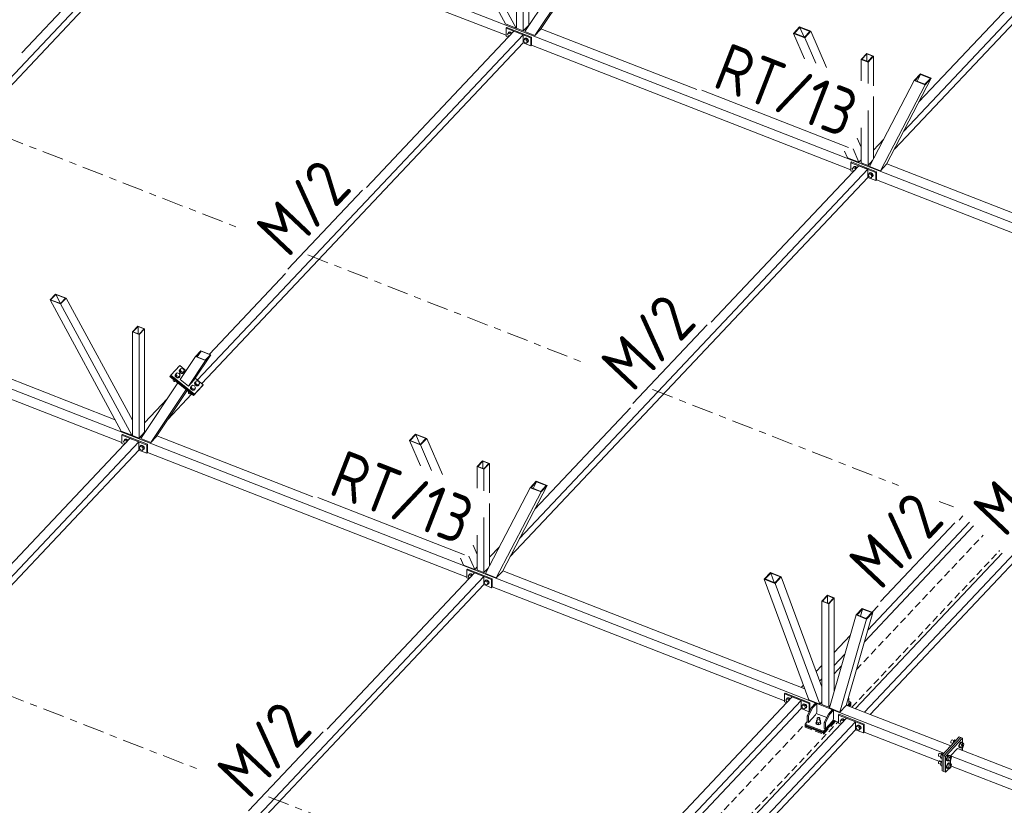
# Model space of a CAD drawing. Header units: millimetres. Extents: x -681 to 506, y -45 to 794.
# Tile 172 of 256: x 27 to 110, y 401 to 467. Entities that reach past the tile are written whole.
import ezdxf

# ---------------------------------------------------------------- set-up
doc = ezdxf.new("R2010")
doc.units = ezdxf.units.MM
doc.header["$LTSCALE"] = 0.6
for name, pattern in [('VERDECKT2', [1.5, 1, -0.5]), ('XKITLINE00', [0]), ('XKITLINE03', [6, 3, -1, 1, -1])]:
    doc.linetypes.add(name, pattern=pattern)
for name, color, linetype, lineweight in [('Bolt', 7, 'Continuous', 0), ('Part', 2, 'Continuous', 0), ('PartMark', 3, 'Continuous', 0), ('S-GRID', 1, 'Continuous', 0)]:
    doc.layers.add(name, color=color, linetype=linetype, lineweight=lineweight)
doc.styles.add('ISOCPEUR', font='ISOCPEUR.TTF')

msp = doc.modelspace()

# ---------------------------------------------------------------- linework, layer by layer
at = {"layer": 'Bolt', "color": 3, "linetype": 'XKITLINE00', "lineweight": 0}
for p, q in [((68.277, 465.441), (68.359, 465.537)), ((68.359, 465.281), (68.277, 465.441)), ((68.338, 465.522), (68.362, 465.591)), ((68.34, 465.514), (68.338, 465.522)), ((68.432, 465.613), (68.359, 465.537)), ((68.359, 465.537), (68.524, 465.472)), ((68.404, 465.264), (68.359, 465.281)), ((68.362, 465.591), (68.426, 465.624)), ((68.362, 465.591), (68.379, 465.61)), ((68.443, 465.642), (68.379, 465.61)), ((68.426, 465.624), (68.514, 465.611)), ((68.596, 465.549), (68.432, 465.613)), ((68.531, 465.629), (68.443, 465.642)), ((68.514, 465.611), (68.602, 465.555)), ((68.596, 465.549), (68.524, 465.472)), ((68.524, 465.472), (68.551, 465.42)), ((68.619, 465.574), (68.531, 465.629)), ((68.623, 465.496), (68.596, 465.549)), ((68.602, 465.555), (68.636, 465.511)), ((68.654, 465.529), (68.619, 465.574)), ((69.668, 465.003), (69.691, 465.073)), ((69.761, 465.094), (69.689, 465.018)), ((69.691, 465.073), (69.756, 465.105)), ((69.691, 465.073), (69.709, 465.091)), ((69.773, 465.123), (69.709, 465.091)), ((69.756, 465.105), (69.844, 465.092)), ((69.926, 465.03), (69.761, 465.094)), ((69.861, 465.11), (69.773, 465.123)), ((69.844, 465.092), (69.932, 465.037)), ((69.926, 465.03), (69.854, 464.954)), ((69.949, 465.055), (69.861, 465.11)), ((70.008, 464.87), (69.926, 465.03)), ((69.932, 465.037), (69.996, 464.954)), ((70.013, 464.972), (69.949, 465.055)), ((69.607, 464.922), (69.689, 465.018)), ((69.689, 464.763), (69.607, 464.922)), ((69.67, 464.995), (69.668, 465.003)), ((69.689, 465.018), (69.854, 464.954)), ((69.854, 464.698), (69.689, 464.763)), ((69.854, 464.954), (69.936, 464.794)), ((69.936, 464.794), (69.854, 464.698)), ((69.926, 464.775), (69.854, 464.698)), ((69.932, 464.764), (69.918, 464.766)), ((70.008, 464.87), (69.926, 464.775)), ((69.996, 464.796), (69.932, 464.764)), ((70.008, 464.87), (69.936, 464.794)), ((69.996, 464.954), (70.019, 464.866)), ((70.019, 464.866), (69.996, 464.796)), ((69.996, 464.796), (70.013, 464.815)), ((70.037, 464.884), (70.013, 464.972)), ((70.013, 464.815), (70.037, 464.884)), ((97.31, 454.221), (97.334, 454.291)), ((97.404, 454.312), (97.331, 454.236)), ((97.334, 454.291), (97.398, 454.323)), ((97.334, 454.291), (97.351, 454.309)), ((97.415, 454.341), (97.351, 454.309)), ((97.398, 454.323), (97.486, 454.31)), ((97.568, 454.248), (97.404, 454.312)), ((97.503, 454.328), (97.415, 454.341)), ((97.486, 454.31), (97.574, 454.255)), ((97.591, 454.273), (97.503, 454.328)), ((97.626, 454.228), (97.591, 454.273)), ((97.249, 454.14), (97.331, 454.236)), ((97.331, 453.981), (97.249, 454.14)), ((97.312, 454.213), (97.31, 454.221)), ((97.331, 454.236), (97.496, 454.172)), ((97.376, 453.963), (97.331, 453.981)), ((97.568, 454.248), (97.496, 454.172)), ((97.496, 454.172), (97.523, 454.119)), ((97.595, 454.196), (97.568, 454.248)), ((97.574, 454.255), (97.608, 454.21)), ((98.579, 453.622), (98.661, 453.717)), ((98.661, 453.462), (98.579, 453.622)), ((98.64, 453.702), (98.663, 453.772)), ((98.642, 453.695), (98.64, 453.702)), ((98.733, 453.794), (98.661, 453.717)), ((98.661, 453.717), (98.826, 453.653)), ((98.826, 453.398), (98.661, 453.462)), ((98.663, 453.772), (98.728, 453.804)), ((98.663, 453.772), (98.681, 453.79)), ((98.745, 453.823), (98.681, 453.79)), ((98.728, 453.804), (98.816, 453.791)), ((98.898, 453.729), (98.733, 453.794)), ((98.833, 453.81), (98.745, 453.823)), ((98.816, 453.791), (98.904, 453.736)), ((98.898, 453.729), (98.826, 453.653)), ((98.826, 453.653), (98.908, 453.493)), ((98.908, 453.493), (98.826, 453.398)), ((98.898, 453.474), (98.826, 453.398)), ((98.921, 453.754), (98.833, 453.81)), ((98.904, 453.463), (98.89, 453.465)), ((98.98, 453.57), (98.898, 453.729)), ((98.98, 453.57), (98.898, 453.474)), ((98.904, 453.736), (98.968, 453.653)), ((98.968, 453.496), (98.904, 453.463)), ((98.98, 453.57), (98.908, 453.493)), ((98.985, 453.672), (98.921, 453.754)), ((98.968, 453.653), (98.991, 453.565)), ((98.991, 453.565), (98.968, 453.496)), ((98.968, 453.496), (98.985, 453.514)), ((99.009, 453.584), (98.985, 453.672)), ((98.985, 453.514), (99.009, 453.584)), ((40.368, 436.895), (40.335, 436.821)), ((40.348, 436.84), (40.38, 436.913)), ((40.36, 436.836), (40.411, 436.912)), ((40.368, 436.895), (40.38, 436.913)), ((40.38, 436.913), (40.443, 436.947)), ((40.411, 436.912), (40.511, 437.018)), ((40.49, 436.755), (40.411, 436.912)), ((40.511, 437.018), (40.689, 436.966)), ((40.713, 437.261), (40.681, 437.188)), ((40.681, 437.188), (40.7, 437.099)), ((40.689, 436.966), (40.768, 436.808)), ((40.694, 437.206), (40.726, 437.28)), ((40.713, 437.117), (40.694, 437.206)), ((40.7, 437.099), (40.766, 437.019)), ((40.706, 437.202), (40.757, 437.279)), ((40.706, 437.202), (40.785, 437.045)), ((40.713, 437.261), (40.726, 437.28)), ((40.778, 437.037), (40.713, 437.117)), ((40.726, 437.28), (40.789, 437.313)), ((40.757, 437.279), (40.856, 437.384)), ((40.835, 437.121), (40.757, 437.279)), ((40.766, 437.019), (40.859, 436.97)), ((40.871, 436.988), (40.778, 437.037)), ((40.785, 437.045), (40.835, 437.121)), ((40.785, 437.045), (40.963, 436.993)), ((41.014, 437.069), (40.835, 437.121)), ((40.856, 437.384), (41.035, 437.332)), ((40.859, 436.97), (40.956, 436.964)), ((40.969, 436.982), (40.871, 436.988)), ((40.956, 436.964), (41.031, 437.003)), ((40.963, 436.993), (41.063, 437.098)), ((40.963, 436.993), (41.014, 437.069)), ((41.043, 437.021), (40.969, 436.982)), ((41.114, 437.175), (41.014, 437.069)), ((41.031, 437.003), (41.043, 437.021)), ((41.035, 437.332), (41.114, 437.175)), ((41.075, 437.095), (41.043, 437.021)), ((41.063, 437.098), (41.114, 437.175)), ((41.072, 437.111), (41.075, 437.095)), ((40.188, 436.457), (40.171, 436.417)), ((40.171, 436.417), (40.181, 436.369)), ((40.181, 436.369), (40.216, 436.326)), ((40.188, 436.457), (40.196, 436.469)), ((40.216, 436.326), (40.267, 436.299)), ((40.267, 436.299), (40.32, 436.296)), ((40.32, 436.296), (40.36, 436.317)), ((40.335, 436.821), (40.355, 436.733)), ((40.367, 436.751), (40.348, 436.84)), ((40.355, 436.733), (40.42, 436.653)), ((40.36, 436.836), (40.439, 436.678)), ((40.36, 436.317), (40.367, 436.329)), ((40.432, 436.671), (40.367, 436.751)), ((40.42, 436.653), (40.513, 436.603)), ((40.526, 436.621), (40.432, 436.671)), ((40.439, 436.678), (40.49, 436.755)), ((40.439, 436.678), (40.617, 436.626)), ((40.668, 436.703), (40.49, 436.755)), ((40.513, 436.603), (40.611, 436.597)), ((40.623, 436.615), (40.526, 436.621)), ((40.611, 436.597), (40.685, 436.636)), ((40.617, 436.626), (40.717, 436.732)), ((40.617, 436.626), (40.668, 436.703)), ((40.697, 436.655), (40.623, 436.615)), ((40.768, 436.808), (40.668, 436.703)), ((40.685, 436.636), (40.697, 436.655)), ((40.729, 436.728), (40.697, 436.655)), ((40.717, 436.732), (40.768, 436.808)), ((40.726, 436.745), (40.729, 436.728)), ((42.001, 436.212), (41.969, 436.139)), ((41.969, 436.139), (41.988, 436.05)), ((41.981, 436.157), (42.013, 436.231)), ((42, 436.068), (41.981, 436.157)), ((41.993, 436.153), (42.044, 436.23)), ((41.993, 436.153), (42.072, 435.995)), ((42.065, 435.988), (42, 436.068)), ((42.001, 436.212), (42.013, 436.231)), ((42.013, 436.231), (42.076, 436.264)), ((42.044, 436.23), (42.144, 436.335)), ((42.123, 436.072), (42.044, 436.23)), ((42.072, 435.995), (42.123, 436.072)), ((42.302, 436.02), (42.123, 436.072)), ((42.144, 436.335), (42.323, 436.283)), ((42.401, 436.126), (42.302, 436.02)), ((42.323, 436.283), (42.401, 436.126)), ((42.351, 436.049), (42.401, 436.126)), ((41.476, 435.408), (41.458, 435.368)), ((41.458, 435.368), (41.469, 435.32)), ((41.469, 435.32), (41.504, 435.277)), ((41.476, 435.408), (41.483, 435.419)), ((41.504, 435.277), (41.555, 435.25)), ((41.555, 435.25), (41.607, 435.247)), ((41.607, 435.247), (41.647, 435.268)), ((41.655, 435.846), (41.623, 435.772)), ((41.623, 435.772), (41.642, 435.683)), ((41.635, 435.79), (41.667, 435.864)), ((41.654, 435.702), (41.635, 435.79)), ((41.642, 435.683), (41.707, 435.604)), ((41.647, 435.787), (41.698, 435.863)), ((41.647, 435.787), (41.726, 435.629)), ((41.647, 435.268), (41.655, 435.28)), ((41.719, 435.622), (41.654, 435.702)), ((41.655, 435.846), (41.667, 435.864)), ((41.667, 435.864), (41.731, 435.898)), ((41.698, 435.863), (41.798, 435.969)), ((41.777, 435.705), (41.698, 435.863)), ((41.707, 435.604), (41.801, 435.554)), ((41.813, 435.572), (41.719, 435.622)), ((41.726, 435.629), (41.777, 435.705)), ((41.726, 435.629), (41.905, 435.577)), ((41.956, 435.653), (41.777, 435.705)), ((41.798, 435.969), (41.977, 435.917)), ((41.801, 435.554), (41.898, 435.548)), ((41.91, 435.566), (41.813, 435.572)), ((41.898, 435.548), (41.973, 435.587)), ((41.905, 435.577), (42.005, 435.683)), ((41.905, 435.577), (41.956, 435.653)), ((41.985, 435.606), (41.91, 435.566)), ((42.056, 435.759), (41.956, 435.653)), ((41.973, 435.587), (41.985, 435.606)), ((41.977, 435.917), (42.056, 435.759)), ((42.017, 435.679), (41.985, 435.606)), ((41.988, 436.05), (42.053, 435.97)), ((42.005, 435.683), (42.056, 435.759)), ((42.013, 435.696), (42.017, 435.679)), ((42.053, 435.97), (42.147, 435.92)), ((42.159, 435.939), (42.065, 435.988)), ((42.072, 435.995), (42.251, 435.943)), ((42.147, 435.92), (42.244, 435.914)), ((42.256, 435.933), (42.159, 435.939)), ((42.244, 435.914), (42.318, 435.954)), ((42.251, 435.943), (42.351, 436.049)), ((42.251, 435.943), (42.302, 436.02)), ((42.331, 435.972), (42.256, 435.933)), ((42.318, 435.954), (42.331, 435.972)), ((42.363, 436.046), (42.331, 435.972)), ((42.359, 436.062), (42.363, 436.046)), ((35.998, 431.248), (36.08, 431.344)), ((36.08, 431.088), (35.998, 431.248)), ((36.059, 431.329), (36.082, 431.398)), ((36.061, 431.321), (36.059, 431.329)), ((36.152, 431.42), (36.08, 431.344)), ((36.08, 431.344), (36.245, 431.28)), ((36.082, 431.398), (36.147, 431.431)), ((36.082, 431.398), (36.1, 431.417)), ((36.164, 431.449), (36.1, 431.417)), ((36.147, 431.431), (36.235, 431.418)), ((36.317, 431.356), (36.152, 431.42)), ((36.252, 431.436), (36.164, 431.449)), ((36.235, 431.418), (36.322, 431.362)), ((36.317, 431.356), (36.245, 431.28)), ((36.245, 431.28), (36.272, 431.227)), ((36.34, 431.381), (36.252, 431.436)), ((36.344, 431.304), (36.317, 431.356)), ((36.322, 431.362), (36.357, 431.318)), ((36.375, 431.336), (36.34, 431.381)), ((36.124, 431.071), (36.08, 431.088)), ((37.328, 430.73), (37.41, 430.825)), ((37.41, 430.57), (37.328, 430.73)), ((37.389, 430.81), (37.412, 430.88)), ((37.391, 430.803), (37.389, 430.81)), ((37.482, 430.901), (37.41, 430.825)), ((37.41, 430.825), (37.575, 430.761)), ((37.575, 430.506), (37.41, 430.57)), ((37.412, 430.88), (37.477, 430.912)), ((37.412, 430.88), (37.43, 430.898)), ((37.494, 430.931), (37.43, 430.898)), ((37.477, 430.912), (37.564, 430.899)), ((37.647, 430.837), (37.482, 430.901)), ((37.582, 430.917), (37.494, 430.931)), ((37.564, 430.899), (37.652, 430.844)), ((37.647, 430.837), (37.575, 430.761)), ((37.575, 430.761), (37.657, 430.601)), ((37.657, 430.601), (37.575, 430.506)), ((37.647, 430.582), (37.575, 430.506)), ((37.67, 430.862), (37.582, 430.917)), ((37.652, 430.571), (37.638, 430.573)), ((37.729, 430.677), (37.647, 430.837)), ((37.729, 430.677), (37.647, 430.582)), ((37.652, 430.844), (37.717, 430.761)), ((37.717, 430.604), (37.652, 430.571)), ((37.729, 430.677), (37.657, 430.601)), ((37.734, 430.779), (37.67, 430.862)), ((37.717, 430.761), (37.74, 430.673)), ((37.74, 430.673), (37.717, 430.604)), ((37.717, 430.604), (37.734, 430.622)), ((37.757, 430.691), (37.734, 430.779)), ((37.734, 430.622), (37.757, 430.691)), ((64.97, 419.948), (65.052, 420.043)), ((65.052, 419.788), (64.97, 419.948)), ((65.031, 420.028), (65.054, 420.098)), ((65.033, 420.021), (65.031, 420.028)), ((65.124, 420.12), (65.052, 420.043)), ((65.052, 420.043), (65.217, 419.979)), ((65.096, 419.771), (65.052, 419.788)), ((65.054, 420.098), (65.119, 420.13)), ((65.054, 420.098), (65.072, 420.116)), ((65.136, 420.149), (65.072, 420.116)), ((65.119, 420.13), (65.207, 420.117)), ((65.289, 420.055), (65.124, 420.12)), ((65.224, 420.136), (65.136, 420.149)), ((65.207, 420.117), (65.294, 420.062)), ((65.289, 420.055), (65.217, 419.979)), ((65.217, 419.979), (65.244, 419.927)), ((65.312, 420.08), (65.224, 420.136)), ((65.316, 420.003), (65.289, 420.055)), ((65.294, 420.062), (65.329, 420.017)), ((65.347, 420.035), (65.312, 420.08)), ((66.3, 419.429), (66.382, 419.524)), ((66.361, 419.51), (66.384, 419.579)), ((66.454, 419.601), (66.382, 419.524)), ((66.382, 419.524), (66.547, 419.46)), ((66.384, 419.579), (66.449, 419.612)), ((66.384, 419.579), (66.402, 419.597)), ((66.466, 419.63), (66.402, 419.597)), ((66.449, 419.612), (66.536, 419.599)), ((66.619, 419.537), (66.454, 419.601)), ((66.554, 419.617), (66.466, 419.63)), ((66.536, 419.599), (66.624, 419.543)), ((66.619, 419.537), (66.547, 419.46)), ((66.642, 419.561), (66.554, 419.617)), ((66.701, 419.377), (66.619, 419.537)), ((66.624, 419.543), (66.689, 419.46)), ((66.706, 419.479), (66.642, 419.561)), ((66.382, 419.269), (66.3, 419.429)), ((66.363, 419.502), (66.361, 419.51)), ((66.547, 419.205), (66.382, 419.269)), ((66.547, 419.46), (66.629, 419.301)), ((66.629, 419.301), (66.547, 419.205)), ((66.619, 419.281), (66.547, 419.205)), ((66.624, 419.27), (66.61, 419.272)), ((66.701, 419.377), (66.619, 419.281)), ((66.689, 419.303), (66.624, 419.27)), ((66.701, 419.377), (66.629, 419.301)), ((66.689, 419.46), (66.712, 419.372)), ((66.712, 419.372), (66.689, 419.303)), ((66.689, 419.303), (66.706, 419.321)), ((66.729, 419.391), (66.706, 419.479)), ((66.706, 419.321), (66.729, 419.391)), ((91.662, 409.536), (91.745, 409.632)), ((91.723, 409.617), (91.747, 409.686)), ((91.725, 409.609), (91.723, 409.617)), ((91.817, 409.708), (91.745, 409.632)), ((91.745, 409.632), (91.909, 409.568)), ((91.747, 409.686), (91.811, 409.719)), ((91.747, 409.686), (91.764, 409.705)), ((91.828, 409.737), (91.764, 409.705)), ((91.811, 409.719), (91.899, 409.706)), ((91.981, 409.644), (91.817, 409.708)), ((91.916, 409.724), (91.828, 409.737)), ((91.899, 409.706), (91.987, 409.65)), ((91.981, 409.644), (91.909, 409.568)), ((92.004, 409.669), (91.916, 409.724)), ((92.008, 409.592), (91.981, 409.644)), ((91.987, 409.65), (92.021, 409.606)), ((92.039, 409.624), (92.004, 409.669)), ((91.745, 409.376), (91.662, 409.536)), ((91.789, 409.359), (91.745, 409.376)), ((91.909, 409.568), (91.936, 409.515)), ((92.992, 409.018), (93.074, 409.113)), ((93.074, 408.858), (92.992, 409.018)), ((93.053, 409.098), (93.077, 409.168)), ((93.055, 409.091), (93.053, 409.098)), ((93.146, 409.189), (93.074, 409.113)), ((93.074, 409.113), (93.239, 409.049)), ((93.239, 408.794), (93.074, 408.858)), ((93.077, 409.168), (93.141, 409.2)), ((93.077, 409.168), (93.094, 409.186)), ((93.158, 409.219), (93.094, 409.186)), ((93.141, 409.2), (93.229, 409.187)), ((93.311, 409.125), (93.146, 409.189)), ((93.246, 409.205), (93.158, 409.219)), ((93.229, 409.187), (93.317, 409.132)), ((93.311, 409.125), (93.239, 409.049)), ((93.239, 409.049), (93.321, 408.889)), ((93.321, 408.889), (93.239, 408.794)), ((93.311, 408.87), (93.239, 408.794)), ((93.334, 409.15), (93.246, 409.205)), ((93.317, 408.859), (93.303, 408.861)), ((93.393, 408.965), (93.311, 409.125)), ((93.393, 408.965), (93.311, 408.87)), ((93.317, 409.132), (93.381, 409.049)), ((93.381, 408.892), (93.317, 408.859)), ((93.393, 408.965), (93.321, 408.889)), ((93.398, 409.067), (93.334, 409.15)), ((93.381, 409.049), (93.404, 408.961)), ((93.404, 408.961), (93.381, 408.892)), ((93.381, 408.892), (93.398, 408.91)), ((93.422, 408.979), (93.398, 409.067)), ((93.398, 408.91), (93.422, 408.979)), ((94.286, 408.009), (94.302, 408.045)), ((94.3, 407.973), (94.286, 408.009)), ((94.286, 407.762), (94.286, 408.009)), ((94.339, 407.947), (94.3, 407.973)), ((94.302, 408.045), (94.344, 408.07)), ((94.395, 407.936), (94.339, 407.947)), ((94.344, 408.07), (94.4, 408.079)), ((94.451, 407.945), (94.395, 407.936)), ((94.4, 408.079), (94.455, 408.069)), ((94.492, 407.971), (94.451, 407.945)), ((94.455, 408.069), (94.495, 408.042)), ((94.508, 408.006), (94.492, 407.971)), ((94.495, 408.042), (94.508, 408.006)), ((94.508, 407.758), (94.508, 408.006)), ((96.306, 407.908), (96.371, 407.941)), ((96.388, 407.959), (96.323, 407.926)), ((96.371, 407.941), (96.458, 407.927)), ((96.476, 407.946), (96.388, 407.959)), ((96.564, 407.89), (96.476, 407.946)), ((94.192, 407.619), (94.221, 407.685)), ((94.217, 407.553), (94.192, 407.619)), ((94.192, 407.593), (94.192, 407.619)), ((94.192, 407.593), (94.217, 407.527)), ((94.29, 407.503), (94.217, 407.553)), ((94.217, 407.527), (94.29, 407.478)), ((94.221, 407.685), (94.228, 407.689)), ((94.233, 407.824), (94.228, 407.7)), ((94.228, 407.7), (94.393, 407.636)), ((94.228, 407.557), (94.228, 407.7)), ((94.228, 407.557), (94.393, 407.492)), ((94.233, 407.824), (94.286, 407.843)), ((94.393, 407.484), (94.29, 407.503)), ((94.29, 407.478), (94.393, 407.459)), ((94.562, 407.696), (94.393, 407.636)), ((94.393, 407.636), (94.393, 407.492)), ((94.393, 407.492), (94.562, 407.552)), ((94.496, 407.5), (94.393, 407.484)), ((94.393, 407.459), (94.496, 407.475)), ((94.573, 407.548), (94.496, 407.5)), ((94.496, 407.475), (94.573, 407.522)), ((94.508, 407.842), (94.566, 407.819)), ((94.566, 407.819), (94.562, 407.696)), ((94.562, 407.696), (94.562, 407.552)), ((94.562, 407.552), (94.566, 407.676)), ((94.566, 407.819), (94.566, 407.676)), ((94.566, 407.687), (94.577, 407.68)), ((94.603, 407.613), (94.573, 407.548)), ((94.573, 407.522), (94.603, 407.588)), ((94.577, 407.68), (94.603, 407.613)), ((94.603, 407.588), (94.603, 407.613)), ((96.222, 407.758), (96.304, 407.853)), ((96.304, 407.598), (96.222, 407.758)), ((96.283, 407.838), (96.306, 407.908)), ((96.285, 407.831), (96.283, 407.838)), ((96.376, 407.93), (96.304, 407.853)), ((96.304, 407.853), (96.469, 407.789)), ((96.348, 407.581), (96.304, 407.598)), ((96.306, 407.908), (96.323, 407.926)), ((96.541, 407.865), (96.376, 407.93)), ((96.458, 407.927), (96.546, 407.872)), ((96.541, 407.865), (96.469, 407.789)), ((96.469, 407.789), (96.496, 407.737)), ((96.568, 407.813), (96.541, 407.865)), ((96.546, 407.872), (96.581, 407.827)), ((96.598, 407.846), (96.564, 407.89)), ((97.552, 407.239), (97.634, 407.335)), ((97.634, 407.079), (97.552, 407.239)), ((97.613, 407.32), (97.636, 407.389)), ((97.615, 407.312), (97.613, 407.32)), ((97.706, 407.411), (97.634, 407.335)), ((97.634, 407.335), (97.798, 407.27)), ((97.636, 407.389), (97.7, 407.422)), ((97.636, 407.389), (97.653, 407.408)), ((97.718, 407.44), (97.653, 407.408)), ((97.7, 407.422), (97.788, 407.409)), ((97.87, 407.347), (97.706, 407.411)), ((97.806, 407.427), (97.718, 407.44)), ((97.788, 407.409), (97.876, 407.353)), ((97.87, 407.347), (97.798, 407.27)), ((97.798, 407.27), (97.881, 407.111)), ((97.881, 407.111), (97.798, 407.015)), ((97.893, 407.372), (97.806, 407.427)), ((97.953, 407.187), (97.87, 407.347)), ((97.953, 407.187), (97.87, 407.091)), ((97.876, 407.353), (97.94, 407.271)), ((97.94, 407.113), (97.876, 407.081)), ((97.953, 407.187), (97.881, 407.111)), ((97.958, 407.289), (97.893, 407.372)), ((97.94, 407.271), (97.964, 407.183)), ((97.964, 407.183), (97.94, 407.113)), ((97.94, 407.113), (97.958, 407.131)), ((97.981, 407.201), (97.958, 407.289)), ((97.958, 407.131), (97.981, 407.201)), ((97.798, 407.015), (97.634, 407.079)), ((97.87, 407.091), (97.798, 407.015)), ((97.876, 407.081), (97.862, 407.083)), ((105.535, 406.046), (105.526, 405.986)), ((105.526, 405.986), (105.535, 405.944)), ((105.561, 406.111), (105.535, 406.046)), ((105.535, 405.944), (105.561, 405.934)), ((105.595, 406.161), (105.561, 406.111)), ((105.561, 405.934), (105.561, 405.934)), ((105.561, 405.934), (105.698, 405.88)), ((105.63, 406.184), (105.595, 406.161)), ((105.63, 406.184), (105.8, 406.117)), ((105.7, 405.882), (105.751, 406.065)), ((105.751, 406.065), (105.87, 406.191)), ((105.751, 406.065), (105.84, 406.03)), ((105.87, 406.191), (105.96, 406.157)), ((106.207, 405.755), (106.19, 405.643)), ((106.19, 405.643), (106.207, 405.567)), ((106.254, 405.872), (106.207, 405.755)), ((106.207, 405.567), (106.254, 405.548)), ((106.228, 405.628), (106.245, 405.74)), ((106.245, 405.552), (106.228, 405.628)), ((106.295, 405.852), (106.235, 405.635)), ((106.235, 405.635), (106.295, 405.546)), ((106.235, 405.635), (106.378, 405.58)), ((106.245, 405.74), (106.292, 405.857)), ((106.292, 405.533), (106.245, 405.552)), ((106.317, 405.964), (106.254, 405.872)), ((106.254, 405.548), (106.255, 405.549)), ((106.254, 405.548), (106.292, 405.533)), ((106.292, 405.857), (106.355, 405.95)), ((106.305, 405.542), (106.292, 405.533)), ((106.415, 405.979), (106.295, 405.852)), ((106.295, 405.852), (106.438, 405.797)), ((106.295, 405.546), (106.438, 405.49)), ((106.381, 406.007), (106.317, 405.964)), ((106.355, 405.95), (106.419, 405.992)), ((106.378, 405.58), (106.438, 405.797)), ((106.438, 405.49), (106.378, 405.58)), ((106.381, 406.007), (106.419, 405.992)), ((106.415, 405.979), (106.558, 405.923)), ((106.419, 405.992), (106.465, 405.972)), ((106.438, 405.797), (106.558, 405.923)), ((106.558, 405.617), (106.438, 405.49)), ((106.465, 405.972), (106.468, 405.958)), ((106.558, 405.923), (106.617, 405.834)), ((106.617, 405.834), (106.558, 405.617)), ((104.498, 404.947), (104.489, 404.886)), ((104.489, 404.886), (104.498, 404.845)), ((104.523, 405.012), (104.498, 404.947)), ((104.498, 404.845), (104.523, 404.835)), ((104.558, 405.062), (104.523, 405.012)), ((104.523, 404.835), (104.524, 404.835)), ((104.523, 404.835), (104.662, 404.781)), ((104.592, 405.085), (104.558, 405.062)), ((104.592, 405.085), (104.763, 405.018)), ((104.713, 404.966), (104.653, 404.749)), ((104.653, 404.749), (104.713, 404.659)), ((104.653, 404.749), (104.79, 404.696)), ((104.833, 405.092), (104.713, 404.966)), ((104.713, 404.966), (104.802, 404.931)), ((104.713, 404.659), (104.79, 404.629)), ((104.833, 405.092), (104.922, 405.058)), ((105.17, 404.655), (105.153, 404.544)), ((105.216, 404.773), (105.17, 404.655)), ((105.191, 404.529), (105.208, 404.641)), ((105.258, 404.753), (105.198, 404.536)), ((105.208, 404.641), (105.254, 404.758)), ((105.28, 404.865), (105.216, 404.773)), ((105.254, 404.758), (105.318, 404.851)), ((105.377, 404.88), (105.258, 404.753)), ((105.258, 404.753), (105.4, 404.698)), ((105.343, 404.907), (105.28, 404.865)), ((105.318, 404.851), (105.381, 404.893)), ((105.34, 404.481), (105.4, 404.698)), ((105.343, 404.907), (105.381, 404.893)), ((105.377, 404.88), (105.52, 404.824)), ((105.381, 404.893), (105.427, 404.873)), ((105.4, 404.698), (105.52, 404.824)), ((105.427, 404.873), (105.431, 404.859)), ((105.52, 404.824), (105.58, 404.735)), ((105.58, 404.735), (105.52, 404.518)), ((106.368, 405.36), (106.381, 405.368)), ((106.381, 405.368), (106.419, 405.353)), ((106.406, 405.345), (106.419, 405.353)), ((106.419, 405.353), (106.465, 405.334)), ((106.465, 405.334), (106.468, 405.32)), ((104.498, 404.309), (104.489, 404.248)), ((104.489, 404.248), (104.498, 404.207)), ((104.523, 404.373), (104.498, 404.309)), ((104.498, 404.207), (104.523, 404.196)), ((104.558, 404.424), (104.523, 404.373)), ((104.523, 404.196), (104.524, 404.197)), ((104.523, 404.196), (104.662, 404.142)), ((104.592, 404.446), (104.558, 404.424)), ((104.592, 404.446), (104.763, 404.38)), ((104.713, 404.327), (104.653, 404.111)), ((104.653, 404.111), (104.713, 404.021)), ((104.653, 404.111), (104.79, 404.057)), ((104.79, 404.408), (104.713, 404.327)), ((104.713, 404.327), (104.79, 404.297)), ((104.713, 404.021), (104.79, 403.991)), ((105.153, 404.544), (105.17, 404.468)), ((105.17, 404.017), (105.153, 403.905)), ((105.153, 403.905), (105.17, 403.83)), ((105.17, 404.468), (105.216, 404.449)), ((105.216, 404.135), (105.17, 404.017)), ((105.17, 403.83), (105.216, 403.81)), ((105.208, 404.453), (105.191, 404.529)), ((105.191, 403.891), (105.208, 404.002)), ((105.208, 403.815), (105.191, 403.891)), ((105.198, 404.536), (105.258, 404.447)), ((105.198, 404.536), (105.34, 404.481)), ((105.258, 404.115), (105.198, 403.898)), ((105.198, 403.898), (105.258, 403.808)), ((105.198, 403.898), (105.34, 403.842)), ((105.254, 404.434), (105.208, 404.453)), ((105.208, 404.002), (105.254, 404.12)), ((105.254, 403.796), (105.208, 403.815)), ((105.216, 404.449), (105.217, 404.449)), ((105.216, 404.449), (105.254, 404.434)), ((105.28, 404.227), (105.216, 404.135)), ((105.216, 403.81), (105.217, 403.811)), ((105.216, 403.81), (105.254, 403.796)), ((105.268, 404.443), (105.254, 404.434)), ((105.254, 404.12), (105.318, 404.212)), ((105.268, 403.804), (105.254, 403.796)), ((105.258, 404.447), (105.4, 404.391)), ((105.377, 404.242), (105.258, 404.115)), ((105.258, 404.115), (105.4, 404.059)), ((105.258, 403.808), (105.4, 403.753)), ((105.343, 404.269), (105.28, 404.227)), ((105.318, 404.212), (105.381, 404.254)), ((105.4, 404.391), (105.34, 404.481)), ((105.34, 403.842), (105.4, 404.059)), ((105.4, 403.753), (105.34, 403.842)), ((105.343, 404.269), (105.381, 404.254)), ((105.377, 404.242), (105.52, 404.186)), ((105.381, 404.254), (105.427, 404.235)), ((105.52, 404.518), (105.4, 404.391)), ((105.4, 404.059), (105.52, 404.186)), ((105.52, 403.88), (105.4, 403.753)), ((105.427, 404.235), (105.431, 404.221)), ((105.52, 404.186), (105.58, 404.096)), ((105.58, 404.096), (105.52, 403.88))]:
    msp.add_line(p, q, dxfattribs=at)
at = {"layer": 'Part', "color": 2, "linetype": 'XKITLINE00', "lineweight": 0}
for p, q in [((101.572, 457.307), (130.827, 488.297)), ((100.781, 455.788), (130.827, 487.616)), ((14.951, 449.532), (40.604, 476.705)), ((27.45, 463.873), (39.844, 477.001)), ((62.104, 477.338), (68.096, 466.319)), ((62.998, 476.989), (68.99, 465.97)), ((15.421, 449.348), (40.604, 476.024)), ((42.796, 476.104), (126.533, 443.442)), ((42.796, 475.253), (68.151, 465.363)), ((69.027, 474.638), (69.027, 465.956)), ((69.596, 474.416), (69.596, 465.734)), ((70.058, 474.904), (70.058, 466.222)), ((69.734, 465.68), (72.85, 470.356)), ((70.575, 465.352), (73.537, 469.796)), ((71.036, 465.841), (73.625, 469.724)), ((102.85, 459.762), (110.873, 468.261)), ((68.99, 465.97), (68.096, 466.319)), ((68.209, 466.021), (68.151, 465.96)), ((68.151, 465.96), (70.241, 465.145)), ((68.151, 465.279), (68.151, 465.96)), ((70.299, 465.206), (68.209, 466.021)), ((68.99, 465.97), (69.027, 466.01)), ((69.596, 465.734), (69.027, 465.956)), ((70.058, 466.222), (69.596, 465.734)), ((70.058, 466.306), (70.131, 466.277)), ((71.08, 465.907), (84.189, 460.794)), ((92.82, 466.067), (92.302, 465.518)), ((92.383, 465.528), (92.844, 466.016)), ((92.82, 466.067), (93.765, 465.699)), ((92.844, 466.016), (93.194, 465.211)), ((93.683, 465.689), (92.844, 466.016)), ((42.212, 436.418), (69.576, 465.404)), ((56.422, 452.572), (68.816, 465.701)), ((68.151, 465.279), (68.346, 465.203)), ((69.576, 465.404), (68.816, 465.701)), ((69.576, 464.723), (69.576, 465.404)), ((69.734, 465.68), (70.575, 465.352)), ((70.299, 465.206), (70.241, 465.145)), ((70.241, 465.145), (70.241, 464.464)), ((70.299, 464.525), (70.299, 465.206)), ((70.575, 465.352), (71.036, 465.841)), ((92.302, 465.518), (93.246, 465.149)), ((92.302, 465.518), (93.228, 463.386)), ((92.383, 465.528), (93.222, 465.2)), ((93.222, 465.2), (93.683, 465.689)), ((93.765, 465.699), (93.246, 465.149)), ((93.246, 465.149), (94.173, 463.018)), ((95.085, 462.662), (93.765, 465.699)), ((42.575, 436.122), (69.576, 464.723)), ((69.576, 464.723), (70.241, 464.464)), ((70.241, 464.464), (70.299, 464.525)), ((70.299, 464.525), (97.123, 454.062)), ((98.46, 463.826), (97.999, 463.337)), ((98.044, 463.344), (98.471, 463.796)), ((98.46, 463.826), (99.03, 463.603)), ((98.471, 463.796), (98.471, 463.178)), ((98.984, 463.596), (98.471, 463.796)), ((98.557, 463.144), (98.984, 463.596)), ((99.03, 463.603), (98.568, 463.115)), ((99.03, 461.123), (99.03, 463.603)), ((97.999, 463.337), (97.999, 461.526)), ((97.999, 463.337), (98.568, 463.115)), ((98.044, 463.344), (98.557, 463.144)), ((98.568, 463.115), (98.568, 461.303)), ((103.885, 461.751), (100.129, 454.535)), ((102.968, 462.109), (102.45, 461.559)), ((102.529, 461.57), (102.991, 462.058)), ((102.991, 462.058), (102.701, 461.503)), ((102.968, 462.109), (103.885, 461.751)), ((103.806, 461.74), (102.991, 462.058)), ((103.345, 461.252), (103.806, 461.74)), ((103.367, 461.202), (103.885, 461.751)), ((102.45, 461.559), (98.693, 454.343)), ((103.367, 461.202), (99.61, 453.985)), ((102.45, 461.559), (103.367, 461.202)), ((102.529, 461.57), (103.345, 461.252)), ((99.03, 454.99), (99.03, 460.229)), ((98.568, 459.047), (98.568, 454.433)), ((97.999, 457.585), (97.999, 454.655)), ((97.999, 455.961), (97.665, 456.729)), ((99.03, 455.715), (99.872, 456.607)), ((96.6, 455.631), (96.847, 455.063)), ((97.306, 455.811), (97.792, 454.694)), ((85.394, 441.272), (97.788, 454.4)), ((97.792, 454.694), (96.847, 455.063)), ((97.181, 454.721), (97.123, 454.66)), ((97.123, 454.66), (99.213, 453.844)), ((97.123, 453.979), (97.123, 454.66)), ((99.271, 453.905), (97.181, 454.721)), ((98.548, 454.104), (97.788, 454.4)), ((97.792, 454.694), (97.999, 454.914)), ((98.568, 454.433), (97.999, 454.655)), ((98.95, 454.838), (98.568, 454.433)), ((98.693, 454.343), (99.61, 453.985)), ((99.03, 455.005), (99.036, 455.003)), ((99.61, 453.985), (100.129, 454.535)), ((100.147, 454.569), (125.53, 444.669)), ((69.292, 423.114), (98.548, 454.104)), ((97.123, 453.979), (97.318, 453.902)), ((98.548, 453.423), (98.548, 454.104)), ((99.271, 453.905), (99.213, 453.844)), ((99.213, 453.844), (99.213, 453.163)), ((99.271, 453.225), (99.271, 453.905)), ((68.502, 421.596), (98.548, 453.423)), ((98.548, 453.423), (99.213, 453.163)), ((99.213, 453.163), (99.271, 453.225)), ((99.271, 453.225), (123.815, 443.651)), ((43.221, 438.588), (49.622, 445.369)), ((30.286, 443.634), (29.825, 443.145)), ((29.876, 443.15), (30.302, 443.602)), ((30.286, 443.634), (31.18, 443.285)), ((30.302, 443.602), (30.716, 442.842)), ((31.129, 443.28), (30.302, 443.602)), ((29.825, 443.145), (30.718, 442.797)), ((29.825, 443.145), (35.817, 432.126)), ((29.876, 443.15), (30.702, 442.828)), ((30.702, 442.828), (31.129, 443.28)), ((31.18, 443.285), (30.718, 442.797)), ((30.718, 442.797), (36.71, 431.778)), ((36.747, 433.046), (31.18, 443.285)), ((10.517, 441.911), (94.254, 409.249)), ((11.093, 442.521), (35.298, 433.08)), ((98.272, 408.517), (129.8, 441.914)), ((10.517, 441.06), (35.872, 431.17)), ((98.742, 408.334), (129.8, 441.233)), ((37.208, 440.934), (36.747, 440.445)), ((36.747, 440.445), (36.747, 431.763)), ((36.747, 440.445), (37.317, 440.223)), ((36.793, 440.452), (37.22, 440.904)), ((36.793, 440.452), (37.306, 440.252)), ((37.208, 440.934), (37.778, 440.711)), ((37.22, 440.904), (37.22, 440.286)), ((37.733, 440.704), (37.22, 440.904)), ((37.306, 440.252), (37.733, 440.704)), ((37.778, 440.711), (37.317, 440.223)), ((37.317, 440.223), (37.317, 431.541)), ((37.778, 440.711), (37.778, 432.029)), ((42.509, 438.866), (42.048, 438.378)), ((42.096, 438.384), (42.523, 438.836)), ((42.523, 438.836), (42.196, 438.345)), ((42.509, 438.866), (43.35, 438.538)), ((43.301, 438.532), (42.523, 438.836)), ((42.048, 438.378), (40.769, 436.46)), ((42.889, 438.05), (41.456, 435.9)), ((43.35, 438.538), (41.917, 436.389)), ((42.048, 438.378), (42.889, 438.05)), ((42.096, 438.384), (42.874, 438.08)), ((42.874, 438.08), (43.301, 438.532)), ((42.889, 438.05), (43.35, 438.538)), ((39.981, 436.832), (40.731, 437.626)), ((40.731, 437.626), (41.259, 437.195)), ((37.454, 431.487), (40.571, 436.163)), ((39.941, 436.771), (39.9, 436.71)), ((39.9, 436.71), (41.874, 435.101)), ((39.981, 436.832), (39.941, 436.771)), ((39.941, 436.771), (41.915, 435.162)), ((39.941, 436.771), (41.915, 435.162)), ((39.981, 436.832), (41.955, 435.223)), ((40.769, 436.46), (41.456, 435.9)), ((41.456, 435.9), (41.917, 436.389)), ((42.034, 436.564), (42.705, 436.017)), ((38.295, 431.159), (41.258, 435.603)), ((38.756, 431.648), (41.346, 435.532)), ((41.275, 435.425), (41.362, 435.518)), ((42.623, 435.895), (41.874, 435.101)), ((41.915, 435.162), (42.664, 435.956)), ((42.664, 435.956), (41.915, 435.162)), ((41.955, 435.223), (42.705, 436.017)), ((42.664, 435.956), (42.623, 435.895)), ((42.705, 436.017), (42.664, 435.956)), ((37.778, 432.823), (39.706, 434.865)), ((39.73, 433.108), (41.726, 435.222)), ((41.874, 435.101), (41.915, 435.162)), ((41.915, 435.162), (41.955, 435.223)), ((70.571, 425.569), (78.594, 434.068)), ((36.71, 431.778), (35.817, 432.126)), ((37.778, 432.029), (37.317, 431.541)), ((37.778, 432.113), (37.852, 432.084)), ((9.933, 402.226), (37.297, 431.212)), ((24.143, 418.38), (36.537, 431.508)), ((35.93, 431.828), (35.872, 431.767)), ((35.872, 431.767), (37.962, 430.952)), ((35.872, 431.086), (35.872, 431.767)), ((38.019, 431.013), (35.93, 431.828)), ((37.297, 431.212), (36.537, 431.508)), ((36.71, 431.778), (36.747, 431.817)), ((37.317, 431.541), (36.747, 431.763)), ((37.297, 430.531), (37.297, 431.212)), ((37.454, 431.487), (38.295, 431.159)), ((38.295, 431.159), (38.756, 431.648)), ((38.801, 431.714), (51.91, 426.601)), ((60.541, 431.874), (60.022, 431.325)), ((60.022, 431.325), (60.967, 430.956)), ((60.022, 431.325), (60.949, 429.193)), ((60.104, 431.335), (60.565, 431.823)), ((60.104, 431.335), (60.943, 431.007)), ((60.541, 431.874), (61.486, 431.506)), ((60.565, 431.823), (60.915, 431.018)), ((61.404, 431.496), (60.565, 431.823)), ((60.943, 431.007), (61.404, 431.496)), ((61.486, 431.506), (60.967, 430.956)), ((62.806, 428.469), (61.486, 431.506)), ((10.296, 401.929), (37.297, 430.531)), ((35.872, 431.086), (36.067, 431.01)), ((37.297, 430.531), (37.962, 430.271)), ((38.019, 431.013), (37.962, 430.952)), ((37.962, 430.952), (37.962, 430.271)), ((37.962, 430.271), (38.019, 430.332)), ((38.019, 430.332), (38.019, 431.013)), ((38.019, 430.332), (64.844, 419.869)), ((60.967, 430.956), (61.893, 428.825)), ((66.18, 429.633), (65.719, 429.144)), ((65.765, 429.152), (66.192, 429.603)), ((66.18, 429.633), (66.75, 429.411)), ((66.192, 429.603), (66.192, 428.985)), ((66.705, 429.403), (66.192, 429.603)), ((65.719, 429.144), (65.719, 427.333)), ((65.719, 429.144), (66.289, 428.922)), ((65.765, 429.152), (66.278, 428.952)), ((66.278, 428.952), (66.705, 429.403)), ((66.75, 429.411), (66.289, 428.922)), ((66.289, 428.922), (66.289, 427.11)), ((66.75, 426.931), (66.75, 429.411)), ((70.689, 427.916), (70.17, 427.366)), ((70.25, 427.377), (70.711, 427.866)), ((70.711, 427.866), (70.422, 427.31)), ((70.689, 427.916), (71.606, 427.558)), ((71.526, 427.548), (70.711, 427.866)), ((70.17, 427.366), (66.414, 420.15)), ((71.087, 427.009), (67.331, 419.792)), ((71.606, 427.558), (67.849, 420.342)), ((70.17, 427.366), (71.087, 427.009)), ((70.25, 427.377), (71.065, 427.059)), ((71.065, 427.059), (71.526, 427.548)), ((71.087, 427.009), (71.606, 427.558)), ((66.75, 420.797), (66.75, 426.036)), ((66.289, 424.854), (66.289, 420.24)), ((106.217, 424.643), (106.547, 424.993)), ((98.26, 414.432), (107.437, 424.153)), ((98.54, 415.409), (107.097, 424.474)), ((65.719, 423.393), (65.719, 420.463)), ((65.719, 421.768), (65.385, 422.536)), ((66.75, 421.523), (67.593, 422.415)), ((64.321, 421.438), (64.568, 420.87)), ((65.027, 421.618), (65.512, 420.502)), ((97.512, 408.814), (109.846, 421.879)), ((65.512, 420.502), (64.568, 420.87)), ((64.902, 420.528), (64.844, 420.467)), ((64.844, 420.467), (66.934, 419.652)), ((64.844, 419.786), (64.844, 420.467)), ((66.991, 419.713), (64.902, 420.528)), ((65.512, 420.502), (65.719, 420.721)), ((66.289, 420.24), (65.719, 420.463)), ((66.671, 420.645), (66.289, 420.24)), ((66.75, 420.812), (66.757, 420.81)), ((67.867, 420.377), (93.251, 410.476)), ((37.013, 388.921), (66.269, 419.911)), ((53.115, 407.079), (65.509, 420.207)), ((64.844, 419.786), (65.039, 419.71)), ((66.269, 419.911), (65.509, 420.207)), ((66.269, 419.23), (66.269, 419.911)), ((66.414, 420.15), (67.331, 419.792)), ((66.991, 419.713), (66.934, 419.652)), ((66.934, 419.652), (66.934, 418.971)), ((66.991, 419.032), (66.991, 419.713)), ((67.331, 419.792), (67.849, 420.342)), ((90.366, 420.241), (89.847, 419.692)), ((89.847, 419.692), (90.763, 419.334)), ((89.847, 419.692), (93.593, 409.549)), ((89.927, 419.702), (90.388, 420.191)), ((89.927, 419.702), (90.741, 419.385)), ((90.366, 420.241), (91.282, 419.884)), ((90.388, 420.191), (90.676, 419.41)), ((91.202, 419.873), (90.388, 420.191)), ((90.741, 419.385), (91.202, 419.873)), ((91.282, 419.884), (90.763, 419.334)), ((94.691, 410.653), (91.282, 419.884)), ((36.223, 387.403), (66.269, 419.23)), ((66.269, 419.23), (66.934, 418.971)), ((66.934, 418.971), (66.991, 419.032)), ((66.991, 419.032), (91.536, 409.458)), ((90.763, 419.334), (94.51, 409.191)), ((95.152, 418.332), (94.691, 417.844)), ((94.737, 417.851), (95.164, 418.303)), ((95.152, 418.332), (95.722, 418.11)), ((95.164, 418.303), (95.164, 417.685)), ((95.677, 418.103), (95.164, 418.303)), ((95.25, 417.651), (95.677, 418.103)), ((95.722, 418.11), (95.261, 417.622)), ((95.722, 410.238), (95.722, 418.11)), ((94.691, 417.844), (94.691, 409.162)), ((94.691, 417.844), (95.261, 417.622)), ((94.737, 417.851), (95.25, 417.651)), ((95.261, 417.622), (95.261, 408.94)), ((98.086, 417.23), (97.567, 416.68)), ((97.645, 416.692), (98.106, 417.18)), ((98.106, 417.18), (97.934, 416.579)), ((98.086, 417.23), (98.963, 416.888)), ((98.886, 416.876), (98.106, 417.18)), ((98.914, 416.907), (99.417, 417.439)), ((97.567, 416.68), (95.331, 408.871)), ((98.444, 416.338), (96.208, 408.529)), ((98.963, 416.888), (96.727, 409.078)), ((97.567, 416.68), (98.444, 416.338)), ((97.645, 416.692), (98.425, 416.388)), ((98.425, 416.388), (98.886, 416.876)), ((98.444, 416.338), (98.963, 416.888)), ((95.722, 413.526), (97.074, 414.957)), ((95.722, 412.425), (96.621, 413.377)), ((94.219, 411.933), (94.691, 412.434)), ((95.722, 411.744), (96.341, 412.399)), ((94.511, 411.142), (94.691, 411.332)), ((92.953, 410.592), (93.136, 410.786)), ((81.068, 398.003), (92.201, 409.796)), ((91.594, 410.116), (91.536, 410.055)), ((91.536, 410.055), (93.626, 409.24)), ((91.536, 409.374), (91.536, 410.055)), ((93.684, 409.301), (91.594, 410.116)), ((92.961, 409.5), (92.201, 409.796)), ((96.947, 409.696), (96.903, 409.693)), ((96.908, 409.711), (96.947, 409.696)), ((96.947, 409.696), (96.947, 409.186)), ((81.618, 397.484), (92.961, 409.5)), ((81.958, 397.163), (92.961, 408.819)), ((91.536, 409.374), (91.731, 409.298)), ((92.961, 408.819), (92.961, 409.5)), ((92.961, 408.819), (93.626, 408.559)), ((93.813, 408.92), (93.467, 408.213)), ((93.908, 408.883), (93.562, 408.176)), ((94.51, 409.191), (93.593, 409.549)), ((93.684, 409.301), (93.626, 409.24)), ((93.626, 409.24), (93.626, 408.559)), ((93.684, 408.656), (93.684, 409.301)), ((94.159, 409.286), (93.813, 408.92)), ((93.813, 408.92), (93.908, 408.883)), ((94.254, 409.249), (93.908, 408.883)), ((94.254, 409.249), (94.159, 409.286)), ((94.254, 409.249), (95.678, 408.693)), ((94.254, 408.526), (94.254, 409.249)), ((94.51, 409.191), (94.691, 409.383)), ((95.261, 408.94), (94.691, 409.162)), ((95.389, 409.075), (95.261, 408.94)), ((95.331, 408.871), (96.208, 408.529)), ((96.208, 408.529), (96.727, 409.078)), ((96.738, 409.116), (105.519, 405.69)), ((96.842, 409.075), (97.12, 409.369)), ((96.947, 409.186), (96.842, 409.075)), ((96.901, 409.052), (97.12, 409.284)), ((96.901, 409.052), (97.12, 409.283)), ((96.901, 409.052), (97.12, 409.283)), ((96.913, 409.047), (97.12, 409.266)), ((96.913, 409.047), (97.12, 409.266)), ((96.931, 409.04), (97.12, 409.241)), ((96.931, 409.04), (97.12, 409.241)), ((96.947, 409.436), (97.12, 409.369)), ((96.96, 409.029), (97.12, 409.198)), ((96.96, 409.029), (97.12, 409.198)), ((97.12, 409.369), (97.12, 409.284)), ((97.12, 409.283), (97.12, 409.283)), ((97.12, 409.198), (97.12, 409.283)), ((97.12, 409.283), (97.12, 409.283)), ((97.12, 409.266), (97.12, 409.283)), ((97.12, 409.266), (97.12, 409.241)), ((97.12, 409.241), (97.12, 409.198)), ((84.367, 394.889), (96.761, 408.018)), ((93.562, 408.176), (93.467, 408.213)), ((93.467, 408.213), (93.467, 407.703)), ((94.167, 408.307), (93.562, 407.665)), ((93.562, 407.665), (93.562, 408.176)), ((93.626, 408.559), (93.648, 408.582)), ((94.167, 408.307), (94.254, 408.526)), ((94.21, 408.415), (95.094, 408.07)), ((95.238, 408.364), (94.892, 407.657)), ((95.333, 408.327), (94.987, 407.62)), ((95.584, 408.731), (95.238, 408.364)), ((95.238, 408.364), (95.333, 408.327)), ((95.679, 408.694), (95.333, 408.327)), ((95.679, 408.694), (95.584, 408.731)), ((95.592, 407.751), (95.679, 407.97)), ((95.679, 407.97), (95.679, 408.694)), ((95.679, 408.693), (104.943, 405.08)), ((96.153, 408.338), (96.096, 408.277)), ((96.096, 408.277), (98.185, 407.462)), ((96.096, 407.596), (96.096, 408.277)), ((98.243, 407.523), (96.153, 408.338)), ((97.521, 407.721), (96.761, 408.018)), ((65.993, 374.324), (97.521, 407.721)), ((93.467, 407.702), (93.295, 407.519)), ((93.295, 407.519), (94.814, 406.927)), ((93.295, 407.434), (93.295, 407.519)), ((94.814, 406.841), (93.295, 407.434)), ((93.298, 407.433), (93.297, 407.433)), ((93.297, 407.433), (94.814, 406.841)), ((93.297, 407.348), (93.297, 407.433)), ((93.298, 407.433), (93.297, 407.433)), ((93.297, 407.433), (94.814, 406.841)), ((93.297, 407.416), (93.297, 407.433)), ((94.814, 406.824), (93.297, 407.416)), ((93.297, 407.416), (93.297, 407.39)), ((93.297, 407.416), (94.814, 406.824)), ((94.814, 406.799), (93.297, 407.39)), ((93.297, 407.39), (93.297, 407.348)), ((93.297, 407.39), (94.814, 406.799)), ((93.297, 407.348), (94.814, 406.756)), ((93.297, 407.348), (94.814, 406.756)), ((93.562, 407.665), (93.467, 407.703)), ((94.814, 406.927), (95.679, 407.842)), ((94.814, 406.841), (95.737, 407.819)), ((95.097, 407.14), (94.814, 406.841)), ((95.097, 407.14), (94.814, 406.841)), ((95.097, 407.123), (94.814, 406.824)), ((94.814, 406.824), (95.097, 407.123)), ((94.987, 407.62), (94.892, 407.657)), ((94.892, 407.657), (94.892, 407.147)), ((94.987, 407.11), (94.892, 407.147)), ((95.592, 407.751), (94.987, 407.11)), ((94.987, 407.11), (94.987, 407.62)), ((95.097, 407.055), (95.097, 407.14)), ((95.097, 407.123), (95.097, 407.14)), ((95.097, 407.098), (95.097, 407.123)), ((95.165, 407.213), (95.224, 407.19)), ((95.165, 407.213), (95.224, 407.19)), ((95.194, 407.244), (95.224, 407.232)), ((95.194, 407.244), (95.224, 407.232)), ((95.212, 407.262), (95.224, 407.258)), ((95.212, 407.262), (95.224, 407.258)), ((95.738, 407.819), (95.224, 407.275)), ((95.738, 407.819), (95.224, 407.275)), ((95.224, 407.258), (95.749, 407.815)), ((95.224, 407.258), (95.749, 407.815)), ((95.224, 407.232), (95.767, 407.808)), ((95.224, 407.232), (95.767, 407.808)), ((95.224, 407.19), (95.796, 407.796)), ((95.224, 407.19), (95.796, 407.796)), ((95.224, 407.275), (95.224, 407.19)), ((95.224, 407.275), (95.224, 407.258)), ((95.224, 407.232), (95.224, 407.258)), ((95.224, 407.19), (95.224, 407.232)), ((95.635, 407.859), (95.679, 407.842)), ((95.679, 407.842), (96.096, 407.68)), ((96.096, 407.596), (96.291, 407.52)), ((97.521, 407.04), (97.521, 407.721)), ((98.243, 407.523), (98.185, 407.462)), ((98.185, 407.462), (98.185, 406.781)), ((98.243, 406.842), (98.243, 407.523)), ((66.463, 374.141), (97.521, 407.04)), ((95.097, 407.098), (94.814, 406.799)), ((94.814, 406.799), (95.097, 407.098)), ((94.814, 406.756), (95.097, 407.055)), ((94.814, 406.756), (95.097, 407.055)), ((94.814, 406.927), (94.814, 406.841)), ((94.814, 406.841), (94.814, 406.756)), ((94.814, 406.841), (94.814, 406.824)), ((94.814, 406.824), (94.814, 406.799)), ((94.814, 406.799), (94.814, 406.756)), ((95.097, 407.055), (95.097, 407.098)), ((97.521, 407.04), (98.185, 406.781)), ((98.185, 406.781), (98.243, 406.842)), ((98.243, 406.842), (104.79, 404.288)), ((106.231, 406.444), (104.79, 404.917)), ((106.373, 406.388), (104.932, 404.862)), ((106.376, 406.387), (104.935, 404.861)), ((105.078, 404.805), (106.519, 406.331)), ((106.231, 406.444), (106.373, 406.388)), ((106.373, 406.388), (106.373, 406.384)), ((106.519, 406.331), (106.376, 406.387)), ((106.519, 405.3), (106.519, 406.331)), ((106.087, 405.469), (105.51, 404.859)), ((106.087, 405.469), (114.377, 402.235)), ((104.79, 404.917), (104.932, 404.862)), ((104.79, 403.598), (104.79, 404.917)), ((104.932, 404.862), (104.932, 403.542)), ((104.935, 404.861), (105.078, 404.805)), ((104.935, 403.541), (104.935, 404.861)), ((105.078, 404.805), (105.078, 403.486)), ((105.51, 404.859), (115.148, 401.099)), ((105.51, 404.859), (105.51, 404.007)), ((105.078, 403.486), (105.554, 403.99)), ((105.51, 404.007), (112.434, 401.307)), ((104.79, 403.598), (104.932, 403.542)), ((104.932, 403.542), (104.935, 403.546)), ((104.935, 403.541), (105.078, 403.486))]:
    msp.add_line(p, q, dxfattribs=at)
at = {"layer": 'Part', "color": 4, "linetype": 'VERDECKT2', "lineweight": 0}
for p, q in [((97.589, 412.089), (108.252, 423.384)), ((97.208, 408.932), (109.626, 422.086)), ((97.018, 409.006), (97.119, 409.113)), ((97.119, 409.113), (97.119, 409.198)), ((82.773, 396.394), (93.467, 407.723)), ((84.147, 395.097), (96.045, 407.699)), ((93.294, 407.349), (93.297, 407.353)), ((93.294, 407.349), (94.814, 406.756)), ((93.294, 407.264), (93.294, 407.349)), ((93.294, 407.264), (94.814, 406.671)), ((94.814, 406.671), (95.855, 407.774)), ((95.097, 407.056), (95.223, 407.19)), ((94.814, 406.671), (94.814, 406.756))]:
    msp.add_line(p, q, dxfattribs=at)
at = {"layer": 'PartMark', "color": 1, "linetype": 'XKITLINE00', "lineweight": 0}
for p, q in [((84.598, 460.741), (96.925, 455.933)), ((49.824, 445.729), (56.075, 452.35)), ((78.796, 434.428), (85.047, 441.05)), ((52.319, 426.549), (64.646, 421.741)), ((99.619, 417.799), (105.87, 424.421)), ((46.517, 400.235), (52.768, 406.857))]:
    msp.add_line(p, q, dxfattribs=at)
at = {"layer": 'S-GRID', "color": 1, "linetype": 'XKITLINE03', "lineweight": 0}
for p, q in [((22.521, 458.214), (45.517, 449.244)), ((51.493, 446.914), (74.489, 437.944)), ((80.465, 435.613), (101.126, 427.554)), ((104.547, 426.22), (105.741, 425.754)), ((19.214, 412.721), (42.21, 403.751)), ((48.186, 401.42), (68.847, 393.361))]:
    msp.add_line(p, q, dxfattribs=at)

# ---------------------------------------------------------------- texts
at = {"layer": 'PartMark', "color": 1, "style": 'ISOCPEUR', "width": 0.85}
for s, rotation, p in [('RT/13', -21.3083, (85.375, 461.082)), ('M/2', 46.65022, (49.8, 446.577)), ('M/2', 46.65022, (78.772, 435.276)), ('M/2', 46.65022, (110.023, 423.086)), ('RT/13', -21.3083, (53.096, 426.89)), ('M/2', 46.65022, (99.594, 418.647)), ('M/2', 46.65022, (46.492, 401.083))]:
    msp.add_text(s, height=4, rotation=rotation, dxfattribs=at).set_placement(p)

doc.saveas('drawing.dxf')
